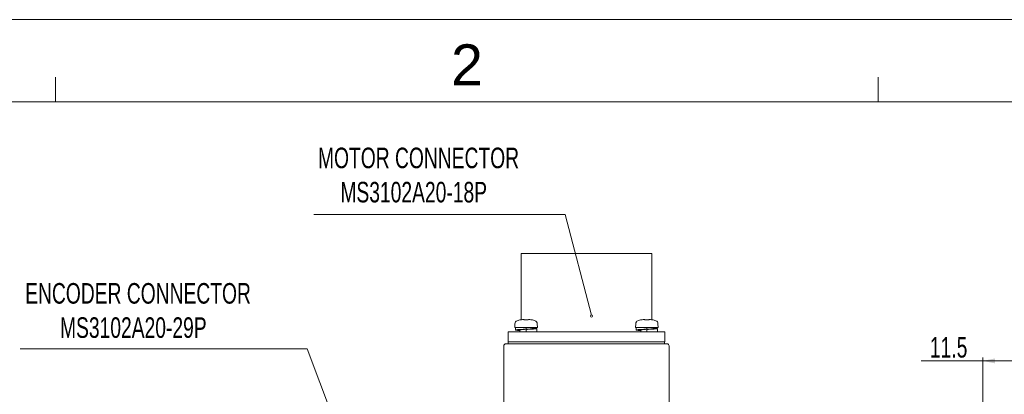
# Model space of a CAD drawing. Header units: millimetres. Extents: x -14 to 406, y -14 to 283.
# Tile 5 of 9: x 91 to 211, y 237 to 283. Entities that reach past the tile are written whole.
import ezdxf
from ezdxf.enums import TextEntityAlignment as Align

# ---------------------------------------------------------------- set-up
doc = ezdxf.new("R2010")
doc.units = ezdxf.units.MM
doc.header["$LTSCALE"] = 23.1
doc.layers.get('0').update_dxf_attribs({"linetype": 'CONTINUOUS'})
for name, color, linetype in [('3_ALL_AXES', 7, 'CONTINUOUS'), ('7_ALL_FEATURES', 7, 'CONTINUOUS'), ('AXS', 7, 'CONTINUOUS')]:
    doc.layers.add(name, color=color, linetype=linetype)
doc.styles.get("Standard").update_dxf_attribs({"font": 'txt', "width": 0.7})
doc.styles.add('TEXTSTYLE_0', font='txt', dxfattribs={"width": 0.8})

# ---------------------------------------------------------------- blocks, each defined once
blk = doc.blocks.new('_FILLED')
at = {"color": 0, "linetype": 'ByBlock'}
blk.add_solid([(0, 0), (-1, 0.2), (-1, -0.2)], dxfattribs=at)

msp = doc.modelspace()

# ---------------------------------------------------------------- linework, layer by layer
at = {"color": 7, "linetype": 'Continuous', "lineweight": 13}
for p, q in [((-14.1635, 282.9676), (405.8365, 282.9676)), ((95.8365, 272.9676), (95.8365, 275.9676)), ((195.8365, 272.9676), (195.8365, 275.9676)), ((-4.1635, 272.9676), (395.8365, 272.9676)), ((160.9567, 247.0203), (157.7728, 259.2616)), ((151.673, 245.9626), (151.65, 245.5224)), ((151.65, 245.5224), (154.4, 245.5224)), ((152.2481, 246.4201), (151.9259, 246.3139)), ((152.3099, 246.4265), (152.2957, 246.424)), ((152.3271, 246.4296), (152.3063, 246.4258)), ((152.347, 246.4335), (152.3271, 246.4296)), ((152.3663, 246.4373), (152.3431, 246.4327)), ((152.6772, 246.4821), (152.7117, 246.4791)), ((152.7117, 246.4791), (152.7168, 246.4776)), ((152.7167, 246.4776), (152.7168, 246.4776)), ((152.7492, 246.4651), (152.7167, 246.4776)), ((152.792, 246.4426), (152.7484, 246.4655)), ((152.8159, 246.4263), (152.7912, 246.443)), ((152.8168, 246.4261), (152.8146, 246.4266)), ((152.8362, 246.4232), (152.8286, 246.4241)), ((152.8977, 246.421), (152.8711, 246.421)), ((152.9384, 246.4225), (152.8977, 246.421)), ((152.9958, 246.4236), (152.9369, 246.4224)), ((153.025, 246.4238), (152.995, 246.4236)), ((153.0564, 246.4236), (153.025, 246.4238)), ((153.1138, 246.4224), (153.0549, 246.4236)), ((153.1429, 246.4214), (153.113, 246.4224)), ((153.2137, 246.4232), (153.2029, 246.4222)), ((153.2292, 246.4254), (153.2207, 246.424)), ((153.2341, 246.4263), (153.2219, 246.4241)), ((153.2587, 246.443), (153.2341, 246.4263)), ((153.3016, 246.4655), (153.2579, 246.4426)), ((153.3332, 246.4776), (153.3007, 246.4651)), ((153.3332, 246.4776), (153.3484, 246.4812)), ((153.3723, 246.4821), (153.3723, 246.4821)), ((153.4692, 246.472), (153.3727, 246.4821)), ((153.7522, 246.4244), (153.7438, 246.4258)), ((153.7624, 246.4227), (153.7564, 246.4237)), ((153.8018, 246.4201), (154.124, 246.3139)), ((154.3769, 245.9626), (154.4, 245.5224)), ((166.353, 245.9626), (166.33, 245.5224)), ((166.33, 245.5224), (169.08, 245.5224)), ((166.9281, 246.4201), (166.6059, 246.3139)), ((166.9899, 246.4265), (166.9757, 246.424)), ((167.0071, 246.4296), (166.9863, 246.4258)), ((167.027, 246.4335), (167.0071, 246.4296)), ((167.0463, 246.4373), (167.0231, 246.4327)), ((167.3572, 246.4821), (167.3917, 246.4791)), ((167.3917, 246.4791), (167.3968, 246.4776)), ((167.3967, 246.4776), (167.3968, 246.4776)), ((167.4292, 246.4651), (167.3967, 246.4776)), ((167.472, 246.4426), (167.4284, 246.4655)), ((167.4959, 246.4263), (167.4712, 246.443)), ((167.4968, 246.4261), (167.4946, 246.4266)), ((167.5162, 246.4232), (167.5086, 246.4241)), ((167.5777, 246.421), (167.5511, 246.421)), ((167.6184, 246.4225), (167.5777, 246.421)), ((167.6758, 246.4236), (167.6169, 246.4224)), ((167.705, 246.4238), (167.675, 246.4236)), ((167.7364, 246.4236), (167.705, 246.4238)), ((167.7938, 246.4224), (167.7349, 246.4236)), ((167.8229, 246.4214), (167.793, 246.4224)), ((167.8937, 246.4232), (167.8829, 246.4222)), ((167.9092, 246.4254), (167.9007, 246.424)), ((167.9141, 246.4263), (167.9019, 246.4241)), ((167.9387, 246.443), (167.9141, 246.4263)), ((167.9816, 246.4655), (167.9379, 246.4426)), ((168.0132, 246.4776), (167.9807, 246.4651)), ((168.0132, 246.4776), (168.0284, 246.4812)), ((168.0523, 246.4821), (168.0523, 246.4821)), ((168.1492, 246.472), (168.0527, 246.4821)), ((168.3818, 246.4337), (168.3636, 246.4373)), ((168.4322, 246.4244), (168.421, 246.4263)), ((168.4445, 246.4224), (168.4314, 246.4245)), ((168.4562, 246.4208), (168.4526, 246.4212)), ((168.4818, 246.4201), (168.804, 246.3139)), ((169.0569, 245.9626), (169.08, 245.5224)), ((150.315, 232.0224), (150.315, 243.2724)), ((150.565, 243.5224), (170.165, 243.5224)), ((170.415, 232.0224), (170.415, 243.2724)), ((131.0452, 230.593), (126.4318, 242.8925)), ((201.055, 241.4355), (228.025, 241.4355))]:
    msp.add_line(p, q, dxfattribs=at)
at = {"lineweight": 13}
for p, q in [((127.2292, 259.2616), (157.7728, 259.2616)), ((91.5462, 242.8925), (126.4318, 242.8925)), ((208.525, 232.189), (208.525, 241.8576))]:
    msp.add_line(p, q, dxfattribs=at)
at = {"color": 7, "linetype": 'Continuous', "lineweight": 13}
for points in [[(152.2957, 246.424), (152.2847, 246.4222), (152.2772, 246.4212), (152.2744, 246.4208)], [(152.6772, 246.4821), (152.5829, 246.4723), (152.4619, 246.4549), (152.3663, 246.4373)], [(152.8711, 246.421), (152.8478, 246.4221), (152.8292, 246.424), (152.8168, 246.4261)], [(152.87, 246.421), (152.8687, 246.421), (152.8564, 246.4217)], [(152.907, 246.4213), (152.8946, 246.421), (152.8822, 246.421)], [(153.1812, 246.421), (153.1553, 246.421), (153.1429, 246.4213)], [(153.1799, 246.421), (153.1788, 246.421), (153.1677, 246.421)], [(153.2219, 246.4241), (153.2039, 246.4222), (153.1812, 246.421)], [(153.2372, 246.4271), (153.2375, 246.4272), (153.2341, 246.4263)], [(153.3484, 246.4812), (153.3641, 246.4825), (153.3723, 246.4821)], [(153.6836, 246.4373), (153.5903, 246.4545), (153.4692, 246.472)], [(153.7209, 246.43), (153.7003, 246.434), (153.6836, 246.4373)], [(153.7688, 246.4217), (153.7601, 246.4231), (153.7488, 246.4249), (153.735, 246.4274), (153.7187, 246.4304)], [(153.7759, 246.4208), (153.7763, 246.4207), (153.7743, 246.421), (153.7688, 246.4217)], [(166.9757, 246.424), (166.9647, 246.4222), (166.9572, 246.4212), (166.9544, 246.4208)], [(167.3572, 246.4821), (167.2629, 246.4723), (167.1419, 246.4549), (167.0463, 246.4373)], [(167.5511, 246.421), (167.5278, 246.4221), (167.5092, 246.424), (167.4968, 246.4261)], [(167.55, 246.421), (167.5487, 246.421), (167.5364, 246.4217)], [(167.587, 246.4213), (167.5746, 246.421), (167.5622, 246.421)], [(167.8612, 246.421), (167.8353, 246.421), (167.8229, 246.4213)], [(167.8599, 246.421), (167.8588, 246.421), (167.8477, 246.421)], [(167.9019, 246.4241), (167.8839, 246.4222), (167.8612, 246.421)], [(167.9172, 246.4271), (167.9175, 246.4272), (167.9141, 246.4263)], [(168.0284, 246.4812), (168.0441, 246.4825), (168.0523, 246.4821)], [(168.3636, 246.4373), (168.2703, 246.4545), (168.1492, 246.472)], [(168.4009, 246.43), (168.3803, 246.434), (168.3636, 246.4373)], [(168.4488, 246.4217), (168.4401, 246.4231), (168.4288, 246.4249), (168.415, 246.4274), (168.3987, 246.4304)], [(168.4559, 246.4208), (168.4563, 246.4207), (168.4543, 246.421), (168.4488, 246.4217)]]:
    msp.add_lwpolyline(points, dxfattribs=at)
at = {"lineweight": 13}
msp.add_circle((160.98, 246.8966), 0.1275, dxfattribs=at)
at = {"color": 7, "linetype": 'Continuous', "lineweight": 13}
for centre, radius, start, end in [((152.0725, 245.9417), 0.4, 111.489952, 177), ((152.275, 246.3238), 0.1, 80.728638, 104.988234), ((153.775, 246.3238), 0.1, 75.011766, 96.055433), ((153.9774, 245.9417), 0.4, 3, 68.510048), ((166.7525, 245.9417), 0.4, 111.489952, 177), ((166.955, 246.3238), 0.1, 80.728638, 104.988234), ((168.455, 246.3238), 0.1, 75.011766, 96.055433), ((168.6574, 245.9417), 0.4, 3, 68.510048), ((150.565, 243.2724), 0.25, 90, 180), ((170.165, 243.2724), 0.25, 0, 90)]:
    msp.add_arc(centre, radius, start, end, dxfattribs=at)
at = {"layer": '3_ALL_AXES', "color": 7, "linetype": 'Continuous', "lineweight": 13}
for p, q in [((152.4275, 246.4486), (152.4275, 254.4924)), ((152.4275, 254.4924), (168.3024, 254.4924)), ((168.3025, 246.4486), (168.3025, 254.4924))]:
    msp.add_line(p, q, dxfattribs=at)
at = {"layer": '7_ALL_FEATURES', "color": 7, "linetype": 'Continuous', "lineweight": 13}
for p, q in [((151.725, 245.5224), (151.725, 245.1974)), ((153.025, 245.2974), (153.025, 245.5224)), ((154.325, 244.9974), (154.325, 245.3724)), ((166.405, 245.5224), (166.405, 245.1974)), ((167.705, 245.2974), (167.705, 245.5224)), ((169.005, 244.9974), (169.005, 245.3724)), ((150.84, 243.7724), (150.84, 244.9674)), ((150.84, 244.9674), (169.89, 244.9674)), ((153.025, 244.9674), (153.025, 245.2724)), ((167.705, 244.9674), (167.705, 245.2724)), ((169.89, 244.9674), (169.89, 243.7724)), ((150.84, 243.7724), (169.89, 243.7724)), ((150.865, 243.5224), (150.865, 243.7724)), ((169.865, 243.7724), (169.865, 243.5224))]:
    msp.add_line(p, q, dxfattribs=at)
for points, start_tangent, end_tangent in [([(153.7747, 245.3724), (153.7741, 245.3694), (153.7673, 245.3633), (153.7538, 245.3573), (153.7337, 245.3512), (153.7072, 245.3451), (153.6745, 245.3391), (153.6359, 245.333), (153.5918, 245.327), (153.5425, 245.3209), (153.4886, 245.3148), (153.4304, 245.3088), (153.3686, 245.3027), (153.3037, 245.2967), (153.2363, 245.2906), (153.1669, 245.2845), (153.0962, 245.2785), (153.025, 245.2724)], (0.00000038, -1), (-0.99641682, -0.08457848)), ([(154.3245, 245.3724), (154.3241, 245.3701), (154.3172, 245.3654), (154.3033, 245.3608), (154.2827, 245.3561), (154.2553, 245.3515), (154.2214, 245.3468), (154.1811, 245.3422), (154.1346, 245.3375), (154.0822, 245.3329), (154.0242, 245.3282), (153.9608, 245.3236), (153.8925, 245.3189), (153.8195, 245.3143), (153.7423, 245.3096), (153.6612, 245.305), (153.5767, 245.3003), (153.4894, 245.2957), (153.3995, 245.291), (153.3076, 245.2864), (153.2142, 245.2817), (153.1198, 245.2771), (153.025, 245.2724)], (0.00000086, -1), (-0.99880309, -0.04891213)), ([(153.775, 245.4333), (153.8195, 245.4306), (153.8925, 245.4259), (153.9608, 245.4212), (154.0242, 245.4166), (154.0822, 245.4119), (154.1346, 245.4073), (154.1811, 245.4026), (154.2214, 245.398), (154.2553, 245.3933), (154.2827, 245.3887), (154.3033, 245.384), (154.3172, 245.3794), (154.3241, 245.3747), (154.3245, 245.3724)], (0.99820759, -0.05984646), (0.00000086, -1)), ([(168.4547, 245.3724), (168.4541, 245.3694), (168.4473, 245.3633), (168.4338, 245.3573), (168.4137, 245.3512), (168.3872, 245.3451), (168.3545, 245.3391), (168.3159, 245.333), (168.2718, 245.327), (168.2225, 245.3209), (168.1686, 245.3148), (168.1104, 245.3088), (168.0486, 245.3027), (167.9837, 245.2967), (167.9163, 245.2906), (167.8469, 245.2845), (167.7762, 245.2785), (167.705, 245.2724)], (0.00000038, -1), (-0.99641682, -0.08457848)), ([(169.0045, 245.3724), (169.0041, 245.3701), (168.9972, 245.3654), (168.9833, 245.3608), (168.9627, 245.3561), (168.9353, 245.3515), (168.9014, 245.3468), (168.8611, 245.3422), (168.8146, 245.3375), (168.7622, 245.3329), (168.7042, 245.3282), (168.6408, 245.3236), (168.5725, 245.3189), (168.4995, 245.3143), (168.4223, 245.3096), (168.3412, 245.305), (168.2567, 245.3003), (168.1694, 245.2957), (168.0795, 245.291), (167.9876, 245.2864), (167.8942, 245.2817), (167.7998, 245.2771), (167.705, 245.2724)], (0.00000086, -1), (-0.99880309, -0.04891213)), ([(168.455, 245.4333), (168.4995, 245.4306), (168.5725, 245.4259), (168.6408, 245.4212), (168.7042, 245.4166), (168.7622, 245.4119), (168.8146, 245.4073), (168.8611, 245.4026), (168.9014, 245.398), (168.9353, 245.3933), (168.9627, 245.3887), (168.9833, 245.384), (168.9972, 245.3794), (169.0041, 245.3747), (169.0045, 245.3724)], (0.99820759, -0.05984646), (0.00000086, -1)), ([(153.025, 245.2974), (152.9301, 245.2928), (152.8357, 245.2881), (152.7423, 245.2835), (152.6504, 245.2788), (152.5606, 245.2742), (152.4732, 245.2695), (152.3887, 245.2649), (152.3077, 245.2602), (152.2304, 245.2556), (152.1574, 245.2509), (152.0891, 245.2462), (152.0257, 245.2416), (151.9677, 245.2369), (151.9153, 245.2323), (151.8688, 245.2276), (151.8285, 245.223), (151.7946, 245.2183), (151.7672, 245.2137), (151.7466, 245.209), (151.7328, 245.2044), (151.7258, 245.1997), (151.7254, 245.1974)], (-0.99880309, -0.04891213), (0.00000086, -1)), ([(151.7254, 245.1974), (151.7258, 245.1951), (151.7328, 245.1904), (151.7466, 245.1858), (151.7672, 245.1811), (151.7946, 245.1765), (151.8285, 245.1718), (151.8688, 245.1672), (151.9153, 245.1625), (151.9677, 245.1579), (152.0257, 245.1532), (152.0891, 245.1486), (152.1574, 245.1439), (152.2304, 245.1393), (152.275, 245.1366)], (0.00000086, -1), (0.99820759, -0.05984646)), ([(153.025, 245.2974), (152.9537, 245.2914), (152.883, 245.2853), (152.8137, 245.2792), (152.7462, 245.2732), (152.6813, 245.2671), (152.6195, 245.261), (152.5613, 245.255), (152.5074, 245.2489), (152.4581, 245.2429), (152.414, 245.2368), (152.3754, 245.2307), (152.3427, 245.2247), (152.3162, 245.2186), (152.2961, 245.2126), (152.2826, 245.2065), (152.2758, 245.2004), (152.2752, 245.1974)], (-0.99641682, -0.08457848), (0.00000038, -1)), ([(154.3245, 244.9974), (154.3241, 244.9951), (154.3172, 244.9904), (154.3033, 244.9858), (154.2827, 244.9811), (154.2553, 244.9765), (154.2214, 244.9718), (154.1831, 244.9674)], (0.00000086, -1), (-0.99422879, -0.1072805)), ([(167.705, 245.2974), (167.6101, 245.2928), (167.5157, 245.2881), (167.4223, 245.2835), (167.3304, 245.2788), (167.2406, 245.2742), (167.1532, 245.2695), (167.0687, 245.2649), (166.9877, 245.2602), (166.9104, 245.2556), (166.8374, 245.2509), (166.7691, 245.2462), (166.7057, 245.2416), (166.6477, 245.2369), (166.5953, 245.2323), (166.5488, 245.2276), (166.5085, 245.223), (166.4746, 245.2183), (166.4472, 245.2137), (166.4266, 245.209), (166.4128, 245.2044), (166.4058, 245.1997), (166.4054, 245.1974)], (-0.99880309, -0.04891213), (0.00000086, -1)), ([(166.4054, 245.1974), (166.4058, 245.1951), (166.4128, 245.1904), (166.4266, 245.1858), (166.4472, 245.1811), (166.4746, 245.1765), (166.5085, 245.1718), (166.5488, 245.1672), (166.5953, 245.1625), (166.6477, 245.1579), (166.7057, 245.1532), (166.7691, 245.1486), (166.8374, 245.1439), (166.9104, 245.1393), (166.955, 245.1366)], (0.00000086, -1), (0.99820759, -0.05984646)), ([(167.705, 245.2974), (167.6337, 245.2914), (167.563, 245.2853), (167.4937, 245.2792), (167.4262, 245.2732), (167.3613, 245.2671), (167.2995, 245.261), (167.2413, 245.255), (167.1874, 245.2489), (167.1381, 245.2429), (167.094, 245.2368), (167.0554, 245.2307), (167.0227, 245.2247), (166.9962, 245.2186), (166.9761, 245.2126), (166.9626, 245.2065), (166.9558, 245.2004), (166.9552, 245.1974)], (-0.99641682, -0.08457848), (0.00000038, -1)), ([(169.0045, 244.9974), (169.0041, 244.9951), (168.9972, 244.9904), (168.9833, 244.9858), (168.9627, 244.9811), (168.9353, 244.9765), (168.9014, 244.9718), (168.8631, 244.9674)], (0.00000086, -1), (-0.99422879, -0.1072805))]:
    msp.add_spline(points, degree=3, dxfattribs=dict(at, start_tangent=start_tangent, end_tangent=end_tangent))
at = {"layer": 'AXS', "color": 7, "linetype": 'Continuous', "lineweight": 13}
for p, q in [((153.775, 245.5224), (153.775, 245.3724)), ((168.455, 245.5224), (168.455, 245.3724)), ((152.275, 245.1974), (152.275, 244.9674)), ((166.955, 245.1974), (166.955, 244.9674))]:
    msp.add_line(p, q, dxfattribs=at)

# ---------------------------------------------------------------- block references
at = {"color": 7, "linetype": 'Continuous', "lineweight": 13, "xscale": 1.5, "yscale": 1.5, "zscale": 1.5, "rotation": 180}
msp.add_blockref('_FILLED', (208.525, 241.4355), dxfattribs=at)

# ---------------------------------------------------------------- texts
at = {"color": 7, "linetype": 'Continuous', "lineweight": 13, "style": 'TEXTSTYLE_0', "width": 1.165428}
msp.add_text('2', height=5, dxfattribs=at).set_placement((143.9001, 274.963), (147.7848, 274.963), align=Align.FIT)
at = {"color": 7, "lineweight": 13, "width": 0.7}
for s, p in [('MOTOR CONNECTOR', (127.7331, 264.8923)), ('MS3102A20-18P', (130.4544, 260.7256)), ('ENCODER CONNECTOR', (92.1436, 248.4095)), ('MS3102A20-29P', (96.3767, 244.2428))]:
    msp.add_text(s, height=2.5, dxfattribs=at).set_placement(p)
at = {"color": 7, "linetype": 'Continuous', "lineweight": 13, "width": 0.7}
msp.add_text('11.5', height=2.5, dxfattribs=at).set_placement((202.1078, 241.8459))

doc.saveas('drawing.dxf')
